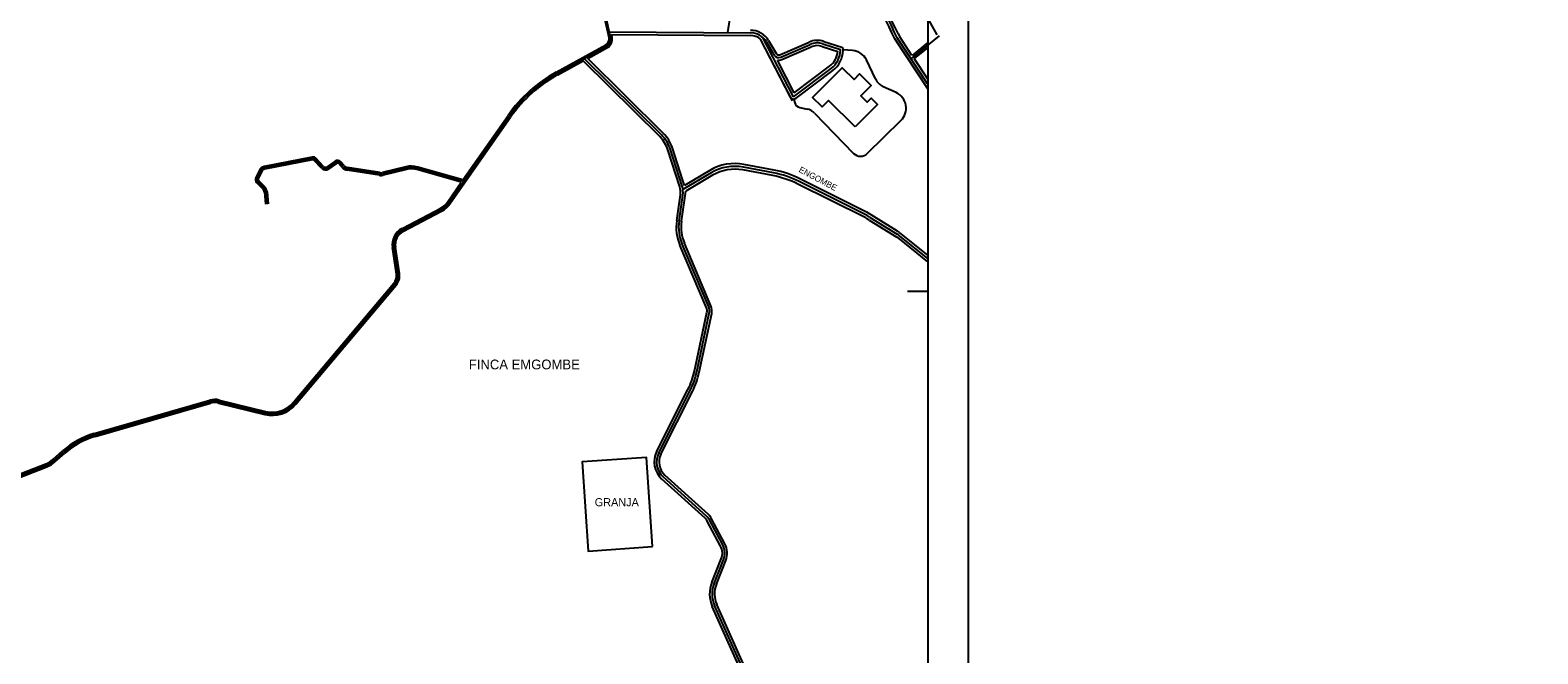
# Model space of a CAD drawing. Extents: x 389840 to 785025, y 2039290 to 4084025.
# Tile 4 of 8: x 393897 to 395750, y 2040555 to 2041321. Entities that reach past the tile are written whole.
import ezdxf

# ---------------------------------------------------------------- set-up
doc = ezdxf.new("R2010")
doc.units = 0
doc.linetypes.add('DASHED', pattern=[0])
for name, color, linetype in [('1', 7, 'CONTINUOUS'), ('2', 7, 'CONTINUOUS'), ('25', 7, 'CONTINUOUS'), ('55', 7, 'CONTINUOUS'), ('STREAM', 7, 'CONTINUOUS')]:
    doc.layers.add(name, color=color, linetype=linetype)

msp = doc.modelspace()

# ---------------------------------------------------------------- linework, layer by layer
at = {"layer": '1', "color": 0, "linetype": 'CONTINUOUS'}
for p, q in [((394610.1256, 2041311.9512), (394544.9808, 2041607.7152)), ((394763.4056, 2041381.0736), (394753.6512, 2041318.0032)), ((394992.1488, 2041349.4312), (395011.0208, 2041315.5008)), ((394608.5544, 2041319.0856), (394782.0184, 2041317.7912)), ((394834.8056, 2041239.0584), (394797.1928, 2041311.9456)), ((394801.6576, 2041306.54), (394811.252, 2041290.452)), ((394999.7224, 2041255.2696), (394962.4384, 2041311.684)), ((395014.0408, 2041314.1128), (394979.096, 2041285.9032)), ((394544.3248, 2041267.86), (394605.3152, 2041301.348)), ((394672.7856, 2041192.3416), (394577.82, 2041286.2512)), ((394819.2704, 2041287.8608), (394855.4216, 2041303.4904)), ((394871.1512, 2041304.2152), (394892.6336, 2041297.192)), ((394892.6272, 2041296.4456), (394892.6336, 2041297.192)), ((394834.8056, 2041239.0584), (394881.3192, 2041274.0384)), ((394411.0024, 2041108.5632), (394485.6984, 2041215.2768)), ((394698.0176, 2041129.5088), (394683.372, 2041175.1096)), ((394243.5312, 2041163.3456), (394184.5064, 2041151.8056)), ((394255.9488, 2041152.52), (394247.0808, 2041162.1792)), ((394272.32, 2041158.7168), (394262.6576, 2041151.82)), ((394281.1976, 2041153.5736), (394277.256, 2041158.128)), ((394179.8528, 2041148.22), (394175.444, 2041139.1136)), ((394326.292, 2041144.384), (394286.5768, 2041150.5912)), ((394358.8544, 2041151.544), (394329.9968, 2041144.5384)), ((394429.5696, 2041135.0896), (394372.56, 2041151.2792)), ((394733.8288, 2041145.736), (394699.0104, 2041125.0768)), ((394810.416, 2041145.6872), (394773.396, 2041152.6984)), ((394176.1024, 2041135.0744), (394183.7848, 2041127.2136)), ((394186.1384, 2041122.212), (394187.7144, 2041107.368)), ((394922.3848, 2041094.8592), (394841.98, 2041135.0408)), ((394694.3608, 2041086.6104), (394698.96, 2041118.1888)), ((394354.7008, 2041075.7904), (394401.5624, 2041100.2704)), ((394928.3832, 2041091.4152), (394962.3408, 2041070.4496)), ((394964.968, 2041068.4424), (394999.9576, 2041040.1992)), ((394348.7112, 2041021.708), (394343.7288, 2041054.1048)), ((394730.7248, 2040981.0704), (394698.0504, 2041058.0384)), ((394221.8984, 2040862.6952), (394345.1008, 2041008.856)), ((394716.0784, 2040901.2736), (394731.4656, 2040973.3424)), ((393975.9832, 2040823.5896), (394117.8904, 2040864.5448)), ((394128.5328, 2040864.76), (394185.416, 2040850.8088)), ((394669.4008, 2040801.5752), (394707.9656, 2040878.2136)), ((393854.0528, 2040762.2464), (393916.412, 2040786.2984)), ((393925.6192, 2040791.8872), (393937.7728, 2040802.6136)), ((394728.3424, 2040723.5576), (394674.8888, 2040772.0608)), ((394748.004, 2040688.5848), (394731.6936, 2040719.252)), ((394737.3736, 2040641.2336), (394748.9992, 2040670.3608)), ((394852.7384, 2040357.4624), (394737.9264, 2040614.1576))]:
    msp.add_line(p, q, dxfattribs=at)
for centre, radius, start, end in [((394053.375953, 2040883.766752), 1004.742822, 25.207489, 32.768686), ((394600.640696, 2041309.861647), 9.71238, 298.7702, 12.421622), ((394781.846279, 2041294.724845), 23.06661, 30.810839, 89.572403), ((394864.243478, 2041283.085245), 22.23066, 71.895822, 113.380953), ((394816.736363, 2041293.722528), 6.38583, 210.809567, 293.380686), ((394864.283066, 2041296.6922), 28.34512, 306.944192, 359.502106), ((394627.818537, 2041115.797409), 173.47666, 118.770069, 145.009242), ((394642.887359, 2041162.106589), 42.52135, 17.805719, 45.320331), ((394244.264527, 2041159.593305), 3.82313, 42.555783, 101.061989), ((394274.464901, 2041155.711771), 3.69161, 40.875039, 125.517347), ((394178.647531, 2041137.562411), 3.55921, 154.167033, 224.341353), ((394185.766833, 2041145.357168), 6.57075, 101.062139, 154.168939), ((394259.699426, 2041155.963899), 5.09165, 222.557239, 305.519425), ((394287.957579, 2041159.424359), 8.94024, 220.875578, 261.116678), ((394327.757733, 2041153.76161), 9.49111, 261.117253, 283.645419), ((394365.205077, 2041125.381916), 26.92165, 74.146122, 103.644778), ((394762.82337, 2041096.86925), 56.82108, 79.276322, 120.682275), ((394787.908005, 2041026.840242), 120.95928, 63.446792, 79.275928), ((394177.75526, 2041121.321521), 8.4302, 6.060831, 44.341267), ((394674.06304, 2041121.814962), 25.16007, 351.712719, 17.805983), ((394389.292213, 2041123.759444), 26.50055, 297.582358, 325.009422), ((394747.21973, 2041078.911597), 53.41627, 171.713533, 203.002058), ((394871.372759, 2040999.073595), 108.52254, 58.309153, 61.961806), ((394364.371201, 2041057.279506), 20.88469, 117.582075, 188.742964), ((394953.590728, 2041056.276855), 16.65652, 46.917425, 58.308997), ((394332.763592, 2041019.255066), 16.13547, 319.87165, 8.743744), ((394718.860581, 2040976.033905), 12.88918, 347.947894, 23.002208), ((394622.387185, 2040921.277387), 95.803009, 333.288031, 347.947989), ((394123.615094, 2040844.70958), 20.64484, 76.219475, 106.098603), ((394194.082008, 2040886.142516), 36.38046, 256.219994, 319.871706), ((394003.545809, 2040728.087659), 99.399389, 106.098586, 131.430025), ((393905.435934, 2040814.75702), 30.50199, 291.091611, 311.429406), ((394691.554317, 2040790.427365), 24.80057, 153.287794, 227.779719), ((394717.66559, 2040711.791032), 15.88838, 28.006894, 47.779583), ((394728.855248, 2040678.400357), 21.68892, 338.241642, 28.007353), ((394769.654619, 2040628.349092), 34.75742, 158.241533, 204.097525)]:
    msp.add_arc(centre, radius, start, end, dxfattribs=at)
at = {"layer": '2', "color": 0, "linetype": 'CONTINUOUS'}
for p, q in [((394608.2704, 2041311.5424), (394544.5344, 2041600.9112)), ((394611.9808, 2041312.36), (394611.2192, 2041315.816)), ((394611.22, 2041315.816), (394781.9944, 2041314.5416)), ((394833.6832, 2041234.1472), (394794.592, 2041309.8992)), ((394831.2872, 2041238.7896), (394794.592, 2041309.8992)), ((394804.4488, 2041308.2048), (394814.0432, 2041292.1168)), ((394817.9808, 2041290.844), (394854.132, 2041306.4736)), ((394872.1608, 2041307.304), (394894.28, 2041300.072)), ((395000, 2041249.0464), (394959.5432, 2041310.3216)), ((394963.4888, 2041316.8848), (394965.3768, 2041313.1544)), ((394980.5936, 2041290.0176), (394965.5008, 2041312.8536)), ((395000.0224, 2041305.688), (394980.6848, 2041290.0776)), ((394543.4104, 2041269.5256), (394604.4008, 2041303.0136)), ((394581.9728, 2041286.364), (394606.2296, 2041299.6824)), ((394674.8952, 2041194.4744), (394581.9728, 2041286.364)), ((394820.56, 2041284.8776), (394856.7112, 2041300.5072)), ((394870.1416, 2041301.1264), (394889.3112, 2041294.8592)), ((394895.8768, 2041296.4176), (394895.8904, 2041298.0672)), ((394999.9168, 2041299.7624), (394983.1488, 2041286.1504)), ((395000, 2041260.6528), (394983.1488, 2041286.1504)), ((394545.2392, 2041266.1944), (394576.4864, 2041283.3512)), ((394670.676, 2041190.2088), (394576.4864, 2041283.3512)), ((394835.928, 2041243.9696), (394815.1592, 2041284.2168)), ((394835.928, 2041243.9696), (394879.3656, 2041276.636)), ((394838.052, 2041237.4328), (394883.2728, 2041271.4408)), ((394412.5592, 2041107.4736), (394487.2552, 2041214.1872)), ((394428.6368, 2041137.0696), (394484.1416, 2041216.3664)), ((394698.5448, 2041137.6792), (394686.228, 2041176.0272)), ((394243.2144, 2041164.9648), (394184.1896, 2041153.4248)), ((394243.848, 2041161.7264), (394184.8232, 2041150.1864)), ((394254.7336, 2041151.404), (394245.8656, 2041161.0632)), ((394257.164, 2041153.636), (394248.296, 2041163.2952)), ((394271.3616, 2041160.06), (394261.6992, 2041153.1632)), ((394273.2784, 2041157.3736), (394263.616, 2041150.4768)), ((394279.9496, 2041152.4936), (394276.008, 2041157.048)), ((394282.4456, 2041154.6536), (394278.504, 2041159.208)), ((394695.1616, 2041128.5912), (394680.516, 2041174.192)), ((394178.368, 2041148.9392), (394173.9592, 2041139.8328)), ((394181.3376, 2041147.5008), (394176.9288, 2041138.3944)), ((394326.0376, 2041142.7536), (394286.3224, 2041148.9608)), ((394326.5464, 2041146.0144), (394286.8312, 2041152.2216)), ((394358.4648, 2041153.1472), (394329.6072, 2041146.1416)), ((394359.244, 2041149.9408), (394330.3864, 2041142.9352)), ((394426.6336, 2041134.208), (394372.1096, 2041149.692)), ((394428.6368, 2041137.0696), (394373.0104, 2041152.8664)), ((394732.0472, 2041148.7384), (394700.924, 2041130.272)), ((394735.6008, 2041142.7496), (394702.7288, 2041123.2448)), ((394809.7696, 2041142.2752), (394772.7496, 2041149.2864)), ((394811.0656, 2041149.1168), (394774.0456, 2041156.128)), ((394924.6752, 2041097.6168), (394843.5408, 2041138.1632)), ((394174.9224, 2041133.9208), (394182.6048, 2041126.06)), ((394177.2824, 2041136.228), (394184.9648, 2041128.3672)), ((394184.4976, 2041122.0376), (394186.0736, 2041107.1936)), ((394187.7792, 2041122.3864), (394189.3552, 2041107.5424)), ((394409.4456, 2041109.6528), (394426.6336, 2041134.208)), ((394697.3296, 2041086.1784), (394702.7288, 2041123.2448)), ((394700.924, 2041130.272), (394698.5448, 2041137.6792)), ((394922.192, 2041091.0736), (394840.428, 2041131.9344)), ((394353.8208, 2041077.4744), (394400.6824, 2041101.9544)), ((394691.392, 2041087.0424), (394695.9912, 2041118.6208)), ((394355.5808, 2041074.1064), (394402.4424, 2041098.5864)), ((394924.6744, 2041097.6176), (394962.424, 2041074.3104)), ((394928.184, 2041087.6328), (394962.1416, 2041066.6672)), ((394964.7688, 2041064.66), (394999.7584, 2041036.4168)), ((394965.0512, 2041072.3032), (395000.0408, 2041044.06)), ((394346.8336, 2041021.4192), (394341.8512, 2041053.816)), ((394350.5888, 2041021.9968), (394345.6064, 2041054.3936)), ((394727.9632, 2040979.8984), (394695.2888, 2041056.8664)), ((394733.4864, 2040982.2424), (394700.812, 2041059.2104)), ((394220.4456, 2040863.92), (394343.648, 2041010.0808)), ((394223.3512, 2040861.4704), (394346.5536, 2041007.6312)), ((394713.1448, 2040901.9), (394728.532, 2040973.9688)), ((394719.012, 2040900.6472), (394734.3992, 2040972.716)), ((394666.7208, 2040802.924), (394705.2856, 2040879.5624)), ((393975.456, 2040825.4152), (394117.3632, 2040866.3704)), ((393976.5104, 2040821.764), (394118.4176, 2040862.7192)), ((394128.08, 2040862.9144), (394184.9632, 2040848.9632)), ((394128.9856, 2040866.6056), (394185.8688, 2040852.6544)), ((394672.0808, 2040800.2264), (394710.6456, 2040876.8648)), ((393853.3688, 2040764.0192), (393915.728, 2040788.0712)), ((393924.3616, 2040793.312), (393936.5152, 2040804.0384)), ((393926.8768, 2040790.4624), (393939.0304, 2040801.1888)), ((393854.7368, 2040760.4736), (393917.096, 2040784.5256)), ((394726.3264, 2040721.336), (394672.8728, 2040769.8392)), ((394730.3584, 2040725.7792), (394676.9048, 2040774.2824)), ((394745.3552, 2040687.176), (394729.0448, 2040717.8432)), ((394750.6528, 2040689.9936), (394734.3424, 2040720.6608)), ((394734.5872, 2040642.3456), (394746.2128, 2040671.4728)), ((394740.16, 2040640.1216), (394751.7856, 2040669.2488)), ((394850, 2040356.2376), (394735.188, 2040612.9328)), ((394855.4768, 2040358.6872), (394740.6648, 2040615.3824))]:
    msp.add_line(p, q, dxfattribs=at)
for centre, radius, start, end in [((394053.375953, 2040883.766752), 1001.542822, 25.207489, 32.768686), ((394056.067153, 2040885.497952), 1004.742822, 25.426344, 32.768686), ((394600.640696, 2041309.861647), 7.81238, 298.7702, 12.421622), ((394600.640696, 2041309.861647), 11.61238, 298.7702, 12.421622), ((394781.846279, 2041294.724845), 19.81661, 49.971372, 89.572403), ((394781.846279, 2041294.724845), 26.31661, 30.810839, 89.572403), ((394864.243478, 2041283.085245), 25.48066, 71.895822, 113.380953), ((394816.736363, 2041293.722528), 3.13583, 210.809567, 293.380686), ((394864.243478, 2041283.085245), 18.98066, 71.895822, 113.380953), ((394864.283066, 2041296.6922), 25.09512, 306.944192, 355.811275), ((394864.283066, 2041296.6922), 31.59512, 306.944192, 359.502106), ((394893.34736, 2041297.673636), 2.573318, 8.797364, 68.750681), ((394627.818537, 2041115.797409), 175.37666, 118.770069, 145.009242), ((394816.736363, 2041293.722528), 9.63583, 260.579469, 293.380686), ((394627.818537, 2041115.797409), 171.57666, 118.770069, 145.009242), ((394835.226298, 2041240.886821), 4.462606, 208.031344, 309.286278), ((394642.887359, 2041162.106589), 45.52135, 17.805719, 45.320331), ((394642.887359, 2041162.106589), 39.52135, 17.805719, 45.320331), ((394244.264527, 2041159.593305), 5.47313, 42.555783, 101.061989), ((394244.264527, 2041159.593305), 2.17313, 42.555783, 101.061989), ((394274.464901, 2041155.711771), 5.34161, 40.875039, 125.517347), ((394274.464901, 2041155.711771), 2.04161, 40.875039, 125.517347), ((394762.82337, 2041096.86925), 60.311835, 79.276322, 120.682275), ((394178.647531, 2041137.562411), 5.20921, 154.167033, 224.341353), ((394178.647531, 2041137.562411), 1.90921, 154.167033, 224.341353), ((394185.766833, 2041145.357168), 8.22075, 101.062139, 154.168939), ((394185.766833, 2041145.357168), 4.92075, 101.062139, 154.168939), ((394259.699426, 2041155.963899), 6.74165, 222.557239, 305.519425), ((394259.699426, 2041155.963899), 3.44165, 222.557239, 305.519425), ((394287.957579, 2041159.424359), 10.59024, 220.875578, 261.116678), ((394287.957579, 2041159.424359), 7.29024, 220.875578, 261.116678), ((394327.757733, 2041153.76161), 11.14111, 261.117253, 283.645419), ((394327.757733, 2041153.76161), 7.84111, 261.117253, 283.645419), ((394365.205077, 2041125.381916), 28.57165, 74.146122, 103.644778), ((394365.205077, 2041125.381916), 25.27165, 74.146122, 103.644778), ((394762.82337, 2041096.86925), 53.3486, 79.276322, 120.682275), ((394787.908005, 2041026.840242), 117.4868, 63.446792, 79.275928), ((394787.908005, 2041026.840242), 124.450034, 63.446792, 79.275928), ((394177.75526, 2041121.321521), 6.7802, 6.060831, 44.341267), ((394177.75526, 2041121.321521), 10.0802, 6.060831, 44.341267), ((394674.06304, 2041121.814962), 22.16007, 351.712719, 17.805983), ((394389.292213, 2041123.759444), 24.60055, 297.582358, 325.009422), ((394389.292213, 2041123.759444), 28.40055, 297.582358, 325.009422), ((394747.21973, 2041078.911597), 56.41627, 171.713533, 203.002058), ((394747.21973, 2041078.911597), 50.41627, 171.713533, 203.002058), ((394871.173559, 2040995.291195), 108.52254, 58.309386, 61.95885), ((394364.371201, 2041057.279506), 22.78469, 117.582075, 188.742964), ((394364.371201, 2041057.279506), 18.98469, 117.582075, 188.742964), ((394953.391528, 2041052.494455), 16.65652, 46.917425, 58.308997), ((394953.673928, 2041060.137655), 16.65652, 46.917425, 58.308997), ((394332.763592, 2041019.255066), 14.23547, 319.87165, 8.743744), ((394332.763592, 2041019.255066), 18.03547, 319.87165, 8.743744), ((394718.860581, 2040976.033905), 9.88918, 347.947894, 23.002208), ((394718.860581, 2040976.033905), 15.88918, 347.947894, 23.002208), ((394622.387185, 2040921.277387), 92.803009, 333.288031, 347.947989), ((394622.387185, 2040921.277387), 98.803009, 333.288031, 347.947989), ((394123.615094, 2040844.70958), 22.54484, 76.219475, 106.098603), ((394123.615094, 2040844.70958), 18.74484, 76.219475, 106.098603), ((394194.082008, 2040886.142516), 38.28046, 256.219994, 319.871706), ((394194.082008, 2040886.142516), 34.48046, 256.219994, 319.871706), ((394003.545809, 2040728.087659), 101.299389, 106.098586, 131.430025), ((394003.545809, 2040728.087659), 97.499389, 106.098586, 131.430025), ((393905.435934, 2040814.75702), 28.60199, 291.091611, 311.429406), ((393905.435934, 2040814.75702), 32.40199, 291.091611, 311.429406), ((394691.554317, 2040790.427365), 27.80057, 153.287794, 227.779719), ((394691.554317, 2040790.427365), 21.80057, 153.287794, 227.779719), ((394717.66559, 2040711.791032), 12.88838, 28.006894, 47.779583), ((394717.66559, 2040711.791032), 18.88838, 28.006894, 47.779583), ((394728.855248, 2040678.400357), 18.68892, 338.241642, 28.007353), ((394728.855248, 2040678.400357), 24.68892, 338.241642, 28.007353), ((394769.654619, 2040628.349092), 37.75742, 158.241533, 204.097525), ((394769.654619, 2040628.349092), 31.75742, 158.241533, 204.097525)]:
    msp.add_arc(centre, radius, start, end, dxfattribs=at)
at = {"layer": '25', "color": 0, "linetype": 'CONTINUOUS'}
for p, q in [((395050, 2039950), (395050, 2042550)), ((395000, 2042500), (395000, 2040000)), ((395000, 2041000), (394975, 2041000))]:
    msp.add_line(p, q, dxfattribs=at)
at = {"layer": '25', "color": 0, "linetype": 'CONTINUOUS', "const_width": 0.005}
msp.add_lwpolyline([(395750, 2039340), (395750, 2042750)], dxfattribs=at)
at = {"layer": '25', "color": 0, "linetype": 'CONTINUOUS'}
msp.add_lwpolyline([(390000, 2042500), (395000, 2042500), (395000, 2040000), (390000, 2040000), (390000, 2042500)], dxfattribs=at)
msp.add_lwpolyline([(390000, 2042500), (395000, 2042500), (395000, 2040000), (390000, 2040000), (390000, 2042500)], dxfattribs=at)
at = {"layer": '55', "color": 0, "linetype": 'DASHED'}
for p, q in [((394907.6664, 2041296.06), (394895.9008, 2041296.9456)), ((394935.7208, 2041261.1264), (394924.5912, 2041284.468)), ((394961.1696, 2041244.2824), (394945.3448, 2041251.6104)), ((394835.516, 2041236.2352), (394836.6648, 2041231.6736)), ((394842.6264, 2041225.9888), (394851.7096, 2041224.1576)), ((394860.9952, 2041219.084), (394908.9152, 2041169.6216)), ((394925.7056, 2041169.4176), (394967.0928, 2041210.1128))]:
    msp.add_line(p, q, dxfattribs=at)
at = {"layer": '55', "color": 0, "linetype": 'CONTINUOUS'}
for points in [[(394910.8088, 2041202.0664), (394877.988, 2041234.7704), (394870.0896, 2041226.844), (394858.5016, 2041238.3912), (394894.8784, 2041274.8968), (394909.3864, 2041260.44), (394916.1248, 2041267.2024), (394930.2816, 2041253.0952), (394917.6928, 2041240.4624), (394925.728, 2041232.4552), (394930.624, 2041237.368), (394938.3328, 2041229.6856)], [(394661.8392, 2040686.4296), (394654.4304, 2040795.9096), (394574.996, 2040790.5344), (394582.4048, 2040681.0544)]]:
    msp.add_lwpolyline(points, close=True, dxfattribs=at)
at = {"layer": '55', "color": 0, "linetype": 'DASHED'}
for centre, radius, start, end in [((394906.130318, 2041275.665351), 20.45217, 25.492431, 85.692711), ((394953.726864, 2041269.712139), 19.94839, 205.492061, 245.15305), ((394844.152768, 2041233.558344), 7.72168, 194.129956, 258.601389), ((394952.309046, 2041225.148156), 21.08593, 314.517089, 65.151658), ((394848.185164, 2041206.673556), 17.83586, 44.092372, 78.602556), ((394917.411413, 2041177.852529), 11.82958, 224.092411, 314.516978)]:
    msp.add_arc(centre, radius, start, end, dxfattribs=at)

# ---------------------------------------------------------------- texts
at = {"layer": '55', "color": 0, "linetype": 'CONTINUOUS'}
for s, height, p in [('FINCA EMGOMBE', 12, (394435.8784, 2040904.28)), ('GRANJA', 9.999998, (394590.6408, 2040736.0184))]:
    msp.add_text(s, height=height, dxfattribs=at).set_placement(p)
at = {"layer": 'STREAM', "color": 0, "linetype": 'CONTINUOUS'}
msp.add_text('ENGOMBE', height=7.5, rotation=331.961872, dxfattribs=at).set_placement((394840.7312, 2041147.276))

doc.saveas('drawing.dxf')
